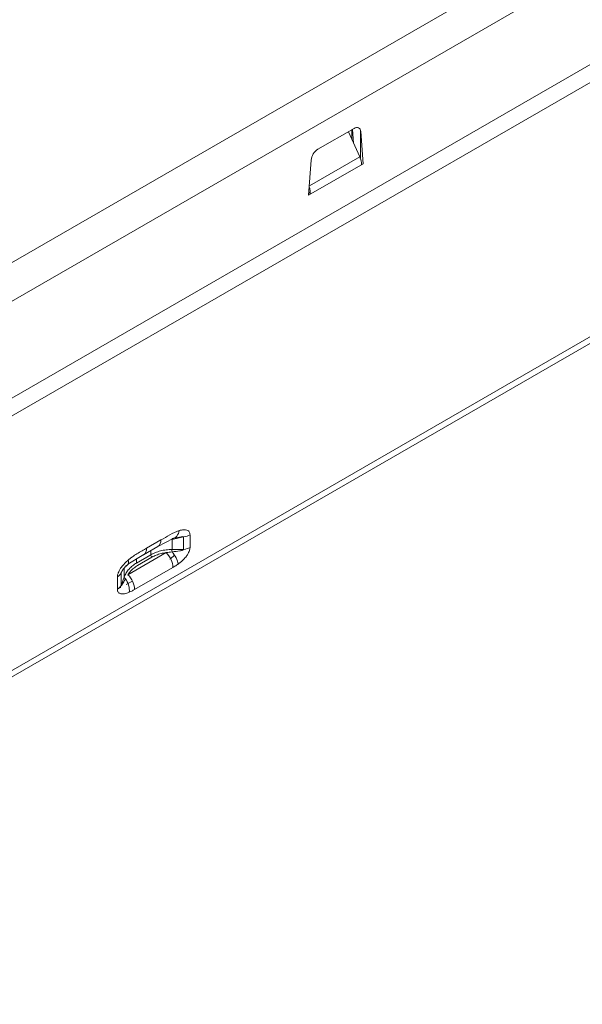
# Model space of a CAD drawing. Header units: millimetres. Extents: x -48 to 228, y 237 to 401.
# Tile 4 of 7: x -3 to 21, y 237 to 279. Entities that reach past the tile are written whole.
import ezdxf

# ---------------------------------------------------------------- set-up
doc = ezdxf.new("R2010")
doc.units = ezdxf.units.MM

msp = doc.modelspace()

# ---------------------------------------------------------------- linework, layer by layer
at = {"color": 7, "linetype": 'Continuous', "lineweight": 15}
for p, q in [((-4.887, 267.596), (204.134, 388.261)), ((-4.18, 266.372), (204.841, 387.037)), ((227.719, 384.691), (-26.84, 237.737)), ((-27.005, 237.371), (227.553, 384.324)), ((204.134, 382.546), (-3.473, 262.697)), ((198.073, 378.301), (-6.386, 260.269)), ((11.289, 274.269), (9.768, 273.391)), ((9.486, 272.93), (9.379, 271.452)), ((9.379, 271.452), (11.678, 272.778)), ((3.159, 256.932), (2.558, 256.586)), ((3.03, 256.655), (3.672, 256.996)), ((3.631, 256.531), (3.631, 256.947)), ((3.752, 257.032), (3.743, 257.013)), ((1.774, 255.468), (3.385, 256.398)), ((2.43, 256.309), (3.035, 256.658)), ((1.774, 255.909), (2.448, 256.319)), ((2.053, 254.846), (3.664, 255.776)), ((1.486, 255.012), (1.616, 255.368))]:
    msp.add_line(p, q, dxfattribs=at)
at = {"color": 144, "linetype": 'Continuous', "lineweight": 0}
for p, q in [((11.203, 273.796), (11.203, 274.219)), ((11.272, 273.641), (11.225, 274.232)), ((11.556, 273.045), (11.556, 274.202)), ((11.052, 274.132), (11.527, 273.074)), ((11.678, 272.778), (11.57, 274.133)), ((11.553, 273.004), (11.556, 273.045)), ((9.386, 271.547), (9.445, 271.581)), ((4.118, 257.059), (3.631, 256.947)), ((4.033, 257.066), (4.033, 257.039)), ((4.118, 256.532), (4.118, 257.059)), ((4.387, 256.621), (4.387, 257.148)), ((4.118, 256.532), (3.631, 256.531)), ((2.735, 256.308), (2.134, 255.961)), ((2.181, 255.858), (2.781, 256.204)), ((1.486, 255.539), (1.554, 255.668)), ((1.486, 255.539), (1.486, 255.012)), ((1.331, 255.384), (1.331, 254.857)), ((1.96, 255.201), (1.7, 255.05)), ((1.477, 254.936), (1.331, 254.889))]:
    msp.add_line(p, q, dxfattribs=at)
at = {"color": 8, "linetype": 'Continuous', "lineweight": 15}
for p, q in [((9.408, 271.851), (11.527, 273.074)), ((2.735, 256.485), (2.735, 256.308)), ((2.134, 256.128), (2.134, 255.961)), ((1.616, 255.745), (1.616, 255.368)), ((1.625, 255.221), (1.669, 255.299))]:
    msp.add_line(p, q, dxfattribs=at)
at = {"color": 144, "linetype": 'Continuous', "lineweight": 0, "flags": 128}
msp.add_lwpolyline([(11.57, 274.133), (11.561, 274.187), (11.542, 274.233), (11.515, 274.269), (11.48, 274.293), (11.438, 274.306), (11.391, 274.306), (11.341, 274.293), (11.289, 274.269)], dxfattribs=at)
at = {"color": 144, "linetype": 'Continuous', "lineweight": 0}
for centre, radius, start, end in [((10.105, 272.868), 0.622, 122.8009, 174.311), ((1.16, 255.71), 0.368, 297.6449, 332.3489), ((1.16, 255.183), 0.368, 297.6449, 332.3489)]:
    msp.add_arc(centre, radius, start, end, dxfattribs=at)
at = {"color": 8, "linetype": 'Continuous', "lineweight": 15}
msp.add_arc((2.869, 256.898), 0.293, 304.6461, 6.666, dxfattribs=at)
at = {"color": 144, "linetype": 'Continuous', "lineweight": 0}
for points in [[(11.607, 272.738), (11.602, 272.841), (11.575, 272.958), (11.527, 273.074)], [(3.631, 256.947), (3.629, 256.971), (3.63, 256.99), (3.636, 256.989)], [(4.387, 257.148), (4.311, 257.105), (4.214, 257.074), (4.118, 257.059)], [(3.63, 256.431), (3.625, 256.462), (3.626, 256.504), (3.631, 256.531)], [(4.118, 256.532), (4.214, 256.547), (4.311, 256.578), (4.387, 256.621)], [(1.669, 255.299), (1.639, 255.316), (1.618, 255.343), (1.616, 255.368)]]:
    msp.add_open_spline(points, degree=3, dxfattribs=at)
for points, knots in [([(9.45, 271.493), (9.45, 271.549), (9.449, 271.652), (9.419, 271.763), (9.405, 271.813)], [0, 0, 0, 0, 0.549085, 1, 1, 1, 1]), ([(4.118, 257.059), (4.124, 257.069), (4.104, 257.073), (4.038, 257.07), (3.994, 257.063), (3.853, 257.039), (3.745, 257.015), (3.636, 256.989)], [0, 0, 0, 0, 0.25, 0.25, 0.5, 0.5, 1, 1, 1, 1]), ([(3.63, 256.431), (3.59, 256.427), (3.508, 256.418), (3.427, 256.405), (3.385, 256.398)], [0, 0, 0, 0, 0.473894, 1, 1, 1, 1]), ([(3.664, 255.776), (3.664, 255.876), (3.637, 255.991), (3.538, 256.212), (3.466, 256.317), (3.385, 256.398)], [0, 0, 0, 0, 0.5, 0.5, 1, 1, 1, 1]), ([(3.63, 256.431), (3.744, 256.442), (3.857, 256.455), (4.004, 256.479), (4.05, 256.489), (4.115, 256.51), (4.13, 256.522), (4.118, 256.532)], [0, 0, 0, 0, 0.5, 0.5, 0.75, 0.75, 1, 1, 1, 1]), ([(3.887, 255.919), (3.878, 255.994), (3.849, 256.085), (3.757, 256.268), (3.695, 256.358), (3.63, 256.431)], [0, 0, 0, 0, 0.5, 0.5, 1, 1, 1, 1]), ([(1.616, 255.368), (1.629, 255.399), (1.653, 255.46), (1.701, 255.547), (1.756, 255.629), (1.818, 255.707), (1.887, 255.779), (1.963, 255.846), (2.045, 255.907), (2.104, 255.943), (2.134, 255.961)], [0, 0, 0, 0, 0.128549, 0.255974, 0.382326, 0.507663, 0.63204, 0.755516, 0.878149, 1, 1, 1, 1]), ([(2.735, 256.308), (2.735, 256.292), (2.739, 256.273), (2.756, 256.235), (2.769, 256.217), (2.781, 256.204)], [0, 0, 0, 0, 0.5, 0.5, 1, 1, 1, 1]), ([(3.533, 256.123), (3.568, 256.149), (3.635, 256.199), (3.699, 256.258), (3.73, 256.287)], [0, 0, 0, 0, 0.522515, 1, 1, 1, 1]), ([(1.533, 255.641), (1.523, 255.624), (1.509, 255.6), (1.494, 255.568), (1.488, 255.552), (1.487, 255.548), (1.486, 255.544), (1.486, 255.542), (1.486, 255.541), (1.486, 255.54), (1.486, 255.539)], [0, 0, 0, 0, 0.566561, 0.855396, 0.901578, 0.937828, 0.953397, 0.968295, 0.983525, 1, 1, 1, 1]), ([(2.181, 255.858), (2.152, 255.84), (2.095, 255.806), (2.018, 255.748), (1.947, 255.685), (1.882, 255.617), (1.824, 255.545), (1.791, 255.494), (1.774, 255.468)], [0, 0, 0, 0, 0.167468, 0.333577, 0.499103, 0.66483, 0.83154, 1, 1, 1, 1]), ([(3.887, 255.919), (3.865, 255.903), (3.818, 255.87), (3.744, 255.823), (3.692, 255.792), (3.664, 255.776)], [0, 0, 0, 0, 0.296382, 0.629481, 1, 1, 1, 1]), ([(1.669, 255.299), (1.725, 255.221), (1.773, 255.123), (1.831, 254.92), (1.84, 254.818), (1.831, 254.732)], [0, 0, 0, 0, 0.5, 0.5, 1, 1, 1, 1]), ([(1.774, 255.468), (1.855, 255.387), (1.927, 255.282), (2.026, 255.061), (2.053, 254.946), (2.053, 254.846)], [0, 0, 0, 0, 0.5, 0.5, 1, 1, 1, 1]), ([(2.053, 254.846), (2.013, 254.823), (1.939, 254.781), (1.865, 254.747), (1.831, 254.732)], [0, 0, 0, 0, 0.536599, 1, 1, 1, 1])]:
    msp.add_open_spline(points, degree=3, knots=knots, dxfattribs=at)
at = {"color": 7, "linetype": 'Continuous', "lineweight": 15}
for points, knots in [([(3.159, 256.932), (3.285, 257.005), (3.41, 257.079), (3.668, 257.221), (3.8, 257.29), (3.933, 257.329)], [0, 0, 0, 0, 0.5, 0.5, 1, 1, 1, 1]), ([(3.933, 257.329), (3.963, 257.336), (4.029, 257.354), (4.138, 257.367), (4.24, 257.358), (4.313, 257.321), (4.355, 257.276), (4.382, 257.222), (4.385, 257.172), (4.387, 257.148)], [0, 0, 0, 0, 0.141903, 0.325538, 0.554178, 0.690217, 0.790654, 0.900481, 1, 1, 1, 1]), ([(1.784, 256.088), (1.813, 256.111), (1.872, 256.159), (1.993, 256.249), (2.159, 256.355), (2.358, 256.471), (2.495, 256.549), (2.558, 256.586)], [0, 0, 0, 0, 0.113987, 0.230694, 0.473068, 0.754628, 1, 1, 1, 1]), ([(2.735, 256.308), (2.766, 256.325), (2.827, 256.359), (2.927, 256.402), (3.033, 256.44), (3.143, 256.472), (3.259, 256.497), (3.379, 256.516), (3.504, 256.528), (3.589, 256.53), (3.631, 256.531)], [0, 0, 0, 0, 0.121851, 0.244484, 0.36796, 0.492337, 0.617673, 0.744026, 0.87145, 1, 1, 1, 1]), ([(3.385, 256.398), (3.348, 256.392), (3.273, 256.382), (3.166, 256.359), (3.063, 256.33), (2.964, 256.294), (2.87, 256.253), (2.811, 256.221), (2.781, 256.204)], [0, 0, 0, 0, 0.16846, 0.33517, 0.500897, 0.666423, 0.832532, 1, 1, 1, 1]), ([(4.387, 256.621), (4.386, 256.604), (4.385, 256.567), (4.371, 256.507), (4.346, 256.437), (4.303, 256.35), (4.222, 256.228), (4.109, 256.104), (3.99, 255.997), (3.918, 255.943), (3.887, 255.919)], [0, 0, 0, 0, 0.067141, 0.137652, 0.210517, 0.310254, 0.444802, 0.674256, 0.858135, 1, 1, 1, 1]), ([(1.331, 255.384), (1.332, 255.4), (1.333, 255.434), (1.344, 255.49), (1.367, 255.558), (1.405, 255.643), (1.483, 255.771), (1.591, 255.903), (1.701, 256.015), (1.761, 256.068), (1.784, 256.088)], [0, 0, 0, 0, 0.064034, 0.134163, 0.209536, 0.310722, 0.445901, 0.706622, 0.889858, 1, 1, 1, 1]), ([(1.784, 256.088), (1.801, 256.019), (1.8, 255.956), (1.757, 255.871), (1.715, 255.849), (1.663, 255.849)], [0, 0, 0, 0, 0.5, 0.5, 1, 1, 1, 1]), ([(1.529, 255.636), (1.562, 255.679), (1.634, 255.775), (1.72, 255.852), (1.768, 255.895)], [0, 0, 0, 0, 0.443973, 1, 1, 1, 1]), ([(1.486, 255.012), (1.486, 255.011), (1.485, 255.008), (1.485, 255.005), (1.485, 255.002), (1.486, 255), (1.487, 254.999), (1.489, 254.999), (1.502, 255.007), (1.549, 255.08), (1.592, 255.16), (1.625, 255.221)], [0, 0, 0, 0, 0.0106904, 0.0194759, 0.0270896, 0.034615, 0.0431695, 0.053543, 0.0813114, 0.3028638, 1, 1, 1, 1]), ([(1.831, 254.732), (1.808, 254.723), (1.758, 254.703), (1.676, 254.677), (1.579, 254.658), (1.486, 254.658), (1.413, 254.683), (1.366, 254.725), (1.336, 254.78), (1.332, 254.832), (1.331, 254.857)], [0, 0, 0, 0, 0.101494, 0.227332, 0.378532, 0.55735, 0.692177, 0.792195, 0.89919, 1, 1, 1, 1])]:
    msp.add_open_spline(points, degree=3, knots=knots, dxfattribs=at)
at = {"color": 8, "linetype": 'Continuous', "lineweight": 15}
msp.add_open_spline([(3.827, 257.096), (3.88, 257.156), (3.917, 257.24), (3.933, 257.329)], degree=3, dxfattribs=at)
at = {"color": 7, "linetype": 'Continuous', "lineweight": 15}
msp.add_open_spline([(3.636, 256.989), (3.705, 256.999), (3.774, 257.035), (3.827, 257.096)], degree=3, dxfattribs=at)
at = {"color": 8, "linetype": 'Continuous', "lineweight": 15}
msp.add_open_spline([(2.558, 256.586), (2.552, 256.532), (2.541, 256.424), (2.49, 256.336), (2.446, 256.322), (2.442, 256.32)], degree=3, knots=[0, 0, 0, 0, 0.4741843, 0.9483685, 1, 1, 1, 1], dxfattribs=at)

doc.saveas('drawing.dxf')
